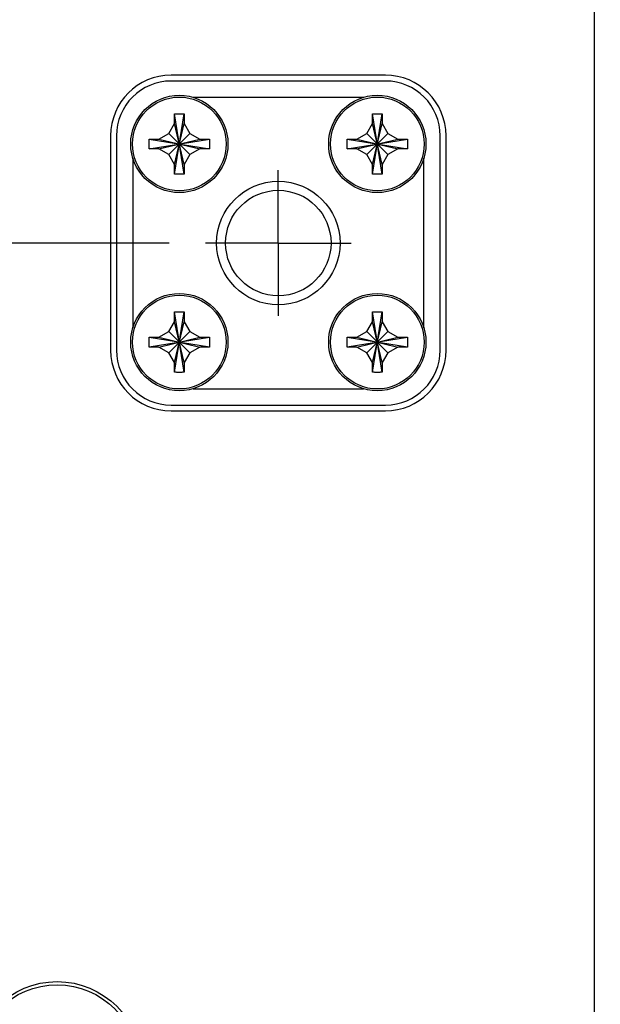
# Model space of a CAD drawing. Header units: inches. Extents: x 0.2 to 16.8, y 0.1 to 10.8.
# Tile 8 of 21: x 4.2 to 5.2, y 5.5 to 7.1. Entities that reach past the tile are written whole.
import ezdxf

# ---------------------------------------------------------------- set-up
doc = ezdxf.new("R2010")
doc.units = ezdxf.units.IN
doc.header["$LTSCALE"] = 0.935
doc.header["$MEASUREMENT"] = 0
doc.linetypes.add('CENTER', pattern=[0.6, 0.375, -0.075, 0.075, -0.075])
doc.layers.get('0').update_dxf_attribs({"linetype": 'CONTINUOUS'})
doc.layers.add('DEFAULT_1', color=7, linetype='CENTER')
doc.layers.add('DIMENSIONS', color=7, linetype='CONTINUOUS')
doc.styles.get("Standard").update_dxf_attribs({"font": 'txt', "width": 0.8})
doc.dimstyles.new('DIMSTYLE_1', dxfattribs={"dimtxt": 0.125, "dimasz": 0.18, "dimexe": 0.18, "dimexo": 0.0625, "dimgap": 0.09, "dimtad": 0, "dimtih": 1, "dimtoh": 1, "dimdec": 3, "dimzin": 4, "dimdsep": 46, "dimtxsty": 'STANDARD', "dimblk": '_FILLED', "dimblk1": '_FILLED', "dimblk2": '_FILLED', "dimcen": 0.09, "dimadec": 0, "dimazin": 0, "dimtp": 0.01, "dimtm": 0.01, "dimtfac": 1, "dimtdec": 3, "dimtofl": 0, "dimtmove": 0, "dimatfit": 3, "dimldrblk": '_FILLED', "dimfxl": 1, "dimtolj": 1, "dimtzin": 4, "dimarcsym": 0})

# ---------------------------------------------------------------- blocks, each defined once
blk = doc.blocks.new('*D7')
at = {"layer": 'DIMENSIONS', "color": 2, "linetype": 'CONTINUOUS'}
blk.add_line((4.6247, 4.2003), (4.6247, 2.2517), dxfattribs=at)
at = {"layer": 'DIMENSIONS', "color": 2, "linetype": 'CONTINUOUS', "width": 0.8}
for s, p in [(']', (4.6872, 2.0892)), ('39.14', (4.6872, 1.5892)), ('[', (4.6872, 1.4892)), ('1.541', (4.6872, 0.8642)), ('2X ', (4.6872, 0.5642))]:
    blk.add_text(s, height=0.125, rotation=90, dxfattribs=at).set_placement(p)
blk = doc.blocks.new('_FILLED')
at = {"color": 0, "linetype": 'BYBLOCK'}
blk.add_solid([(0, 0), (-1, 0.1736), (-1, -0.1736)], dxfattribs=at)
blk = doc.blocks.new('*D8')
at = {"layer": 'DIMENSIONS', "color": 2, "linetype": 'CONTINUOUS'}
for p, q in [((5.709, 8.5374), (5.709, 8.7692)), ((5.5387, 8.3974), (5.709, 8.5374)), ((5.5387, 6.9768), (5.5387, 8.3974))]:
    blk.add_line(p, q, dxfattribs=at)
at = {"layer": 'DIMENSIONS', "color": 2, "linetype": 'CONTINUOUS', "width": 0.8}
for s, p in [(']', (5.7715, 10.3567)), ('62.36', (5.7715, 9.8567)), ('[', (5.7715, 9.7567)), ('2.455', (5.7715, 9.1317)), ('3X ', (5.7715, 8.8317))]:
    blk.add_text(s, height=0.125, rotation=90, dxfattribs=at).set_placement(p)
blk = doc.blocks.new('*D9')
at = {"layer": 'DIMENSIONS', "color": 2, "linetype": 'CONTINUOUS'}
blk.add_line((5.7597, 4.5856), (5.7597, 2.2517), dxfattribs=at)
at = {"layer": 'DIMENSIONS', "color": 2, "linetype": 'CONTINUOUS', "width": 0.8}
for s, p in [(']', (5.8222, 2.0892)), ('67.97', (5.8222, 1.5892)), ('[', (5.8222, 1.4892)), ('2.676', (5.8222, 0.8642))]:
    blk.add_text(s, height=0.125, rotation=90, dxfattribs=at).set_placement(p)
blk = doc.blocks.new('*D10')
at = {"layer": 'DIMENSIONS', "color": 2, "linetype": 'CONTINUOUS'}
blk.add_line((5.5297, 4.0816), (5.5297, 2.2517), dxfattribs=at)
at = {"layer": 'DIMENSIONS', "color": 2, "linetype": 'CONTINUOUS', "width": 0.8}
for s, p in [(']', (5.5922, 2.0892)), ('62.13', (5.5922, 1.5892)), ('[', (5.5922, 1.4892)), ('2.446', (5.5922, 0.8642))]:
    blk.add_text(s, height=0.125, rotation=90, dxfattribs=at).set_placement(p)
blk = doc.blocks.new('*D11')
at = {"layer": 'DIMENSIONS', "color": 2, "linetype": 'CONTINUOUS'}
for p, q in [((5.4177, 4.5856), (5.4177, 2.6106)), ((5.4177, 2.6106), (5.2044, 2.3865)), ((5.2044, 2.3865), (5.2044, 2.2517))]:
    blk.add_line(p, q, dxfattribs=at)
at = {"layer": 'DIMENSIONS', "color": 2, "linetype": 'CONTINUOUS', "width": 0.8}
for s, p in [(']', (5.2669, 2.0892)), ('59.28', (5.2669, 1.5892)), ('[', (5.2669, 1.4892)), ('2.334', (5.2669, 0.8642))]:
    blk.add_text(s, height=0.125, rotation=90, dxfattribs=at).set_placement(p)
blk = doc.blocks.new('*D17')
at = {"layer": 'DIMENSIONS', "color": 2, "linetype": 'CONTINUOUS'}
blk.add_line((4.4371, 6.7567), (2.1022, 6.7567), dxfattribs=at)
at = {"layer": 'DIMENSIONS', "color": 2, "linetype": 'CONTINUOUS', "width": 0.8}
for s, p in [('[', (1.3397, 6.6942)), (']', (1.9397, 6.6942)), ('1.206', (0.7147, 6.6942)), ('30.64', (1.4397, 6.6942)), ('-', (0.6147, 6.6942))]:
    blk.add_text(s, height=0.125, dxfattribs=at).set_placement(p)
blk = doc.blocks.new('*D18')
at = {"layer": 'DIMENSIONS', "color": 2, "linetype": 'CONTINUOUS'}
blk.add_line((4.4371, 4.3879), (2.1022, 4.3879), dxfattribs=at)
at = {"layer": 'DIMENSIONS', "color": 2, "linetype": 'CONTINUOUS', "width": 0.8}
for s, p in [('3.575', (0.7147, 4.3254)), ('[', (1.3397, 4.3254)), ('90.81', (1.4397, 4.3254)), (']', (1.9397, 4.3254)), ('-', (0.6147, 4.3254))]:
    blk.add_text(s, height=0.125, dxfattribs=at).set_placement(p)
blk = doc.blocks.new('*D20')
at = {"layer": 'DIMENSIONS', "color": 2, "linetype": 'CONTINUOUS'}
blk.add_line((5.7263, 6.7892), (6.6732, 6.7892), dxfattribs=at)
at = {"layer": 'DIMENSIONS', "color": 2, "linetype": 'CONTINUOUS', "width": 0.8}
for s, p in [('[', (7.4607, 6.7267)), (']', (8.0607, 6.7267)), ('1.174', (6.8357, 6.7267)), ('29.82', (7.5607, 6.7267)), ('-', (6.7357, 6.7267))]:
    blk.add_text(s, height=0.125, dxfattribs=at).set_placement(p)
blk = doc.blocks.new('*D21')
at = {"layer": 'DIMENSIONS', "color": 2, "linetype": 'CONTINUOUS'}
blk.add_line((5.7263, 6.0242), (6.6732, 6.0242), dxfattribs=at)
at = {"layer": 'DIMENSIONS', "color": 2, "linetype": 'CONTINUOUS', "width": 0.8}
for s, p in [('1.939', (6.8357, 5.9617)), ('[', (7.4607, 5.9617)), ('49.25', (7.5607, 5.9617)), (']', (8.0607, 5.9617)), ('-', (6.7357, 5.9617))]:
    blk.add_text(s, height=0.125, dxfattribs=at).set_placement(p)
blk = doc.blocks.new('*D22')
at = {"layer": 'DIMENSIONS', "color": 2, "linetype": 'CONTINUOUS'}
blk.add_line((5.7263, 5.2592), (6.6732, 5.2592), dxfattribs=at)
at = {"layer": 'DIMENSIONS', "color": 2, "linetype": 'CONTINUOUS', "width": 0.8}
for s, p in [('2.704', (6.8357, 5.1967)), ('[', (7.4607, 5.1967)), ('68.68', (7.5607, 5.1967)), (']', (8.0607, 5.1967)), ('-', (6.7357, 5.1967))]:
    blk.add_text(s, height=0.125, dxfattribs=at).set_placement(p)
blk = doc.blocks.new('*D23')
at = {"layer": 'DIMENSIONS', "color": 2, "linetype": 'CONTINUOUS'}
blk.add_line((5.9473, 4.7732), (6.6732, 4.7732), dxfattribs=at)
at = {"layer": 'DIMENSIONS', "color": 2, "linetype": 'CONTINUOUS', "width": 0.8}
for s, p in [('2X -', (6.7357, 4.7107)), ('3.190', (7.1357, 4.7107)), ('[', (7.7607, 4.7107)), ('81.03', (7.8607, 4.7107)), (']', (8.3607, 4.7107))]:
    blk.add_text(s, height=0.125, dxfattribs=at).set_placement(p)
blk = doc.blocks.new('*D24')
at = {"layer": 'DIMENSIONS', "color": 2, "linetype": 'CONTINUOUS'}
blk.add_line((5.7173, 4.2692), (6.6732, 4.2692), dxfattribs=at)
at = {"layer": 'DIMENSIONS', "color": 2, "linetype": 'CONTINUOUS', "width": 0.8}
for s, p in [('3.694', (6.8357, 4.2067)), ('[', (7.4607, 4.2067)), ('93.83', (7.5607, 4.2067)), (']', (8.0607, 4.2067)), ('-', (6.7357, 4.2067))]:
    blk.add_text(s, height=0.125, dxfattribs=at).set_placement(p)

msp = doc.modelspace()

# ---------------------------------------------------------------- linework, layer by layer
at = {"color": 7, "linetype": 'CONTINUOUS'}
for p, q in [((5.1677, 3.0462), (5.1677, 8.0512)), ((4.8087, 7.0447), (4.4407, 7.0447)), ((4.8087, 7.0347), (4.4407, 7.0347)), ((4.7708, 7.0067), (4.4786, 7.0067)), ((4.4462, 6.8749), (4.4632, 6.9786)), ((4.4632, 6.8749), (4.4462, 6.9786)), ((4.4462, 6.9617), (4.4462, 6.978)), ((4.4632, 6.978), (4.4632, 6.9617)), ((4.7862, 6.8749), (4.8032, 6.9786)), ((4.8032, 6.8749), (4.7862, 6.9786)), ((4.7862, 6.9617), (4.7862, 6.978)), ((4.8032, 6.978), (4.8032, 6.9617)), ((4.4365, 6.9449), (4.4462, 6.9617)), ((4.4462, 6.8917), (4.4632, 6.9617)), ((4.4632, 6.8917), (4.4462, 6.9617)), ((4.4632, 6.9617), (4.4729, 6.9449)), ((4.7765, 6.9449), (4.7862, 6.9617)), ((4.7862, 6.8917), (4.8032, 6.9617)), ((4.8032, 6.8917), (4.7862, 6.9617)), ((4.8032, 6.9617), (4.8129, 6.9449)), ((4.3367, 6.9407), (4.3367, 6.5727)), ((4.3467, 6.9407), (4.3467, 6.5727)), ((4.4029, 6.9183), (4.5065, 6.9352)), ((4.4029, 6.9352), (4.5065, 6.9183)), ((4.4034, 6.9352), (4.4197, 6.9352)), ((4.4197, 6.9352), (4.4365, 6.9449)), ((4.4197, 6.9182), (4.4897, 6.9352)), ((4.4197, 6.9352), (4.4897, 6.9182)), ((4.4365, 6.9085), (4.4729, 6.9449)), ((4.4729, 6.9085), (4.4365, 6.9449)), ((4.4729, 6.9449), (4.4897, 6.9352)), ((4.4897, 6.9352), (4.506, 6.9352)), ((4.7429, 6.9183), (4.8465, 6.9352)), ((4.7429, 6.9352), (4.8465, 6.9183)), ((4.7434, 6.9352), (4.7597, 6.9352)), ((4.7597, 6.9352), (4.7765, 6.9449)), ((4.7597, 6.9182), (4.8297, 6.9352)), ((4.7597, 6.9352), (4.8297, 6.9182)), ((4.7765, 6.9085), (4.8129, 6.9449)), ((4.8129, 6.9085), (4.7765, 6.9449)), ((4.8129, 6.9449), (4.8297, 6.9352)), ((4.8297, 6.9352), (4.846, 6.9352)), ((4.9027, 6.5727), (4.9027, 6.9407)), ((4.9127, 6.5727), (4.9127, 6.9407)), ((4.4197, 6.9182), (4.4034, 6.9182)), ((4.4365, 6.9085), (4.4197, 6.9182)), ((4.4897, 6.9182), (4.4729, 6.9085)), ((4.506, 6.9182), (4.4897, 6.9182)), ((4.7597, 6.9182), (4.7434, 6.9182)), ((4.7765, 6.9085), (4.7597, 6.9182)), ((4.8297, 6.9182), (4.8129, 6.9085)), ((4.846, 6.9182), (4.8297, 6.9182)), ((4.3747, 6.9028), (4.3747, 6.6107)), ((4.4462, 6.8917), (4.4365, 6.9085)), ((4.4729, 6.9085), (4.4632, 6.8917)), ((4.7862, 6.8917), (4.7765, 6.9085)), ((4.8129, 6.9085), (4.8032, 6.8917)), ((4.8747, 6.6107), (4.8747, 6.9028)), ((4.4462, 6.8754), (4.4462, 6.8917)), ((4.4632, 6.8917), (4.4632, 6.8754)), ((4.7862, 6.8754), (4.7862, 6.8917)), ((4.8032, 6.8917), (4.8032, 6.8754)), ((4.4462, 6.5349), (4.4632, 6.6386)), ((4.4632, 6.5349), (4.4462, 6.6386)), ((4.4462, 6.6217), (4.4462, 6.638)), ((4.4632, 6.638), (4.4632, 6.6217)), ((4.7862, 6.5349), (4.8032, 6.6386)), ((4.8032, 6.5349), (4.7862, 6.6386)), ((4.7862, 6.6217), (4.7862, 6.638)), ((4.8032, 6.638), (4.8032, 6.6217)), ((4.4365, 6.6049), (4.4462, 6.6217)), ((4.4462, 6.5517), (4.4632, 6.6217)), ((4.4632, 6.5517), (4.4462, 6.6217)), ((4.4632, 6.6217), (4.4729, 6.6049)), ((4.7765, 6.6049), (4.7862, 6.6217)), ((4.7862, 6.5517), (4.8032, 6.6217)), ((4.8032, 6.5517), (4.7862, 6.6217)), ((4.8032, 6.6217), (4.8129, 6.6049)), ((4.4029, 6.5783), (4.5065, 6.5952)), ((4.4029, 6.5952), (4.5065, 6.5783)), ((4.4034, 6.5952), (4.4197, 6.5952)), ((4.4197, 6.5952), (4.4365, 6.6049)), ((4.4197, 6.5782), (4.4897, 6.5952)), ((4.4197, 6.5952), (4.4897, 6.5782)), ((4.4365, 6.5685), (4.4729, 6.6049)), ((4.4729, 6.5685), (4.4365, 6.6049)), ((4.4729, 6.6049), (4.4897, 6.5952)), ((4.4897, 6.5952), (4.506, 6.5952)), ((4.7429, 6.5783), (4.8465, 6.5952)), ((4.7429, 6.5952), (4.8465, 6.5783)), ((4.7434, 6.5952), (4.7597, 6.5952)), ((4.7597, 6.5952), (4.7765, 6.6049)), ((4.7597, 6.5782), (4.8297, 6.5952)), ((4.7597, 6.5952), (4.8297, 6.5782)), ((4.7765, 6.5685), (4.8129, 6.6049)), ((4.8129, 6.5685), (4.7765, 6.6049)), ((4.8129, 6.6049), (4.8297, 6.5952)), ((4.8297, 6.5952), (4.846, 6.5952)), ((4.4197, 6.5782), (4.4034, 6.5782)), ((4.4365, 6.5685), (4.4197, 6.5782)), ((4.4897, 6.5782), (4.4729, 6.5685)), ((4.506, 6.5782), (4.4897, 6.5782)), ((4.7597, 6.5782), (4.7434, 6.5782)), ((4.7765, 6.5685), (4.7597, 6.5782)), ((4.8297, 6.5782), (4.8129, 6.5685)), ((4.846, 6.5782), (4.8297, 6.5782)), ((4.4462, 6.5517), (4.4365, 6.5685)), ((4.4729, 6.5685), (4.4632, 6.5517)), ((4.7862, 6.5517), (4.7765, 6.5685)), ((4.8129, 6.5685), (4.8032, 6.5517)), ((4.4462, 6.5354), (4.4462, 6.5517)), ((4.4632, 6.5517), (4.4632, 6.5354)), ((4.7862, 6.5354), (4.7862, 6.5517)), ((4.8032, 6.5517), (4.8032, 6.5354)), ((4.4786, 6.5067), (4.7708, 6.5067)), ((4.4407, 6.4787), (4.8087, 6.4787)), ((4.4407, 6.4687), (4.8087, 6.4687))]:
    msp.add_line(p, q, dxfattribs=at)
for centre, radius in [((4.4547, 6.9267), 0.0835), ((4.7947, 6.9267), 0.0835), ((4.6247, 6.7567), 0.106), ((4.6247, 6.7567), 0.0905), ((4.4547, 6.5867), 0.0835), ((4.7947, 6.5867), 0.0835), ((4.2447, 5.3442), 0.145), ((4.2447, 5.3442), 0.1395)]:
    msp.add_circle(centre, radius, dxfattribs=at)
at = {"color": 9, "linetype": 'CONTINUOUS'}
for centre in [(4.4547, 6.9267), (4.7947, 6.9267), (4.4547, 6.5867), (4.7947, 6.5867)]:
    msp.add_circle(centre, 0.0805, dxfattribs=at)
at = {"color": 7, "linetype": 'CONTINUOUS'}
for centre, radius, start, end in [((4.4407, 6.9407), 0.104, 90, 180), ((4.4407, 6.9407), 0.094, 90, 180), ((4.8087, 6.9407), 0.104, 0, 90), ((4.8087, 6.9407), 0.094, 0, 90), ((4.4407, 6.5727), 0.104, 180, 270), ((4.4407, 6.5727), 0.094, 180, 270), ((4.8087, 6.5727), 0.094, 270, 360), ((4.8087, 6.5727), 0.104, 270, 360)]:
    msp.add_arc(centre, radius, start, end, dxfattribs=at)
for points, knots in [([(4.4462, 6.9786), (4.4469, 6.9786), (4.4484, 6.9786), (4.4505, 6.9787), (4.4526, 6.9787), (4.454, 6.9787), (4.4547, 6.9787)], [0, 0, 0, 0, 0.249734, 0.499682, 0.749796, 1, 1, 1, 1]), ([(4.4462, 6.978), (4.4462, 6.9781), (4.4462, 6.9782), (4.4462, 6.9784), (4.4462, 6.9785), (4.4462, 6.9786)], [0, 0, 0, 0, 0.333624, 0.666957, 1, 1, 1, 1]), ([(4.4547, 6.9787), (4.4554, 6.9787), (4.4568, 6.9787), (4.459, 6.9787), (4.4611, 6.9786), (4.4625, 6.9786), (4.4632, 6.9786)], [0, 0, 0, 0, 0.250204, 0.500318, 0.750266, 1, 1, 1, 1]), ([(4.4632, 6.9786), (4.4632, 6.9785), (4.4632, 6.9784), (4.4632, 6.9782), (4.4632, 6.9781), (4.4632, 6.978)], [0, 0, 0, 0, 0.333043, 0.666376, 1, 1, 1, 1]), ([(4.7862, 6.9786), (4.7869, 6.9786), (4.7884, 6.9786), (4.7905, 6.9787), (4.7926, 6.9787), (4.794, 6.9787), (4.7947, 6.9787)], [0, 0, 0, 0, 0.249734, 0.499682, 0.749796, 1, 1, 1, 1]), ([(4.7862, 6.978), (4.7862, 6.9781), (4.7862, 6.9782), (4.7862, 6.9784), (4.7862, 6.9785), (4.7862, 6.9786)], [0, 0, 0, 0, 0.333624, 0.666957, 1, 1, 1, 1]), ([(4.7947, 6.9787), (4.7954, 6.9787), (4.7968, 6.9787), (4.799, 6.9787), (4.8011, 6.9786), (4.8025, 6.9786), (4.8032, 6.9786)], [0, 0, 0, 0, 0.250204, 0.500318, 0.750266, 1, 1, 1, 1]), ([(4.8032, 6.9786), (4.8032, 6.9785), (4.8032, 6.9784), (4.8032, 6.9782), (4.8032, 6.9781), (4.8032, 6.978)], [0, 0, 0, 0, 0.333043, 0.666376, 1, 1, 1, 1]), ([(4.4029, 6.9183), (4.4029, 6.9191), (4.4028, 6.9207), (4.4027, 6.9231), (4.4027, 6.9255), (4.4027, 6.9279), (4.4027, 6.9304), (4.4028, 6.9328), (4.4029, 6.9344), (4.4029, 6.9352)], [0, 0, 0, 0, 0.142718, 0.285568, 0.428512, 0.571488, 0.714432, 0.857282, 1, 1, 1, 1]), ([(4.4029, 6.9352), (4.4029, 6.9352), (4.4031, 6.9352), (4.4032, 6.9352), (4.4034, 6.9352), (4.4034, 6.9352)], [0, 0, 0, 0, 0.333043, 0.666376, 1, 1, 1, 1]), ([(4.506, 6.9352), (4.5061, 6.9352), (4.5062, 6.9352), (4.5064, 6.9352), (4.5065, 6.9352), (4.5065, 6.9352)], [0, 0, 0, 0, 0.333624, 0.666957, 1, 1, 1, 1]), ([(4.5065, 6.9352), (4.5066, 6.9344), (4.5066, 6.9328), (4.5067, 6.9304), (4.5067, 6.9279), (4.5067, 6.9255), (4.5067, 6.9231), (4.5066, 6.9207), (4.5066, 6.9191), (4.5065, 6.9183)], [0, 0, 0, 0, 0.142718, 0.285568, 0.428512, 0.571488, 0.714432, 0.857282, 1, 1, 1, 1]), ([(4.7429, 6.9183), (4.7429, 6.9191), (4.7428, 6.9207), (4.7427, 6.9231), (4.7427, 6.9255), (4.7427, 6.9279), (4.7427, 6.9304), (4.7428, 6.9328), (4.7429, 6.9344), (4.7429, 6.9352)], [0, 0, 0, 0, 0.142718, 0.285568, 0.428512, 0.571488, 0.714432, 0.857282, 1, 1, 1, 1]), ([(4.7429, 6.9352), (4.7429, 6.9352), (4.7431, 6.9352), (4.7432, 6.9352), (4.7434, 6.9352), (4.7434, 6.9352)], [0, 0, 0, 0, 0.333043, 0.666376, 1, 1, 1, 1]), ([(4.846, 6.9352), (4.8461, 6.9352), (4.8462, 6.9352), (4.8464, 6.9352), (4.8465, 6.9352), (4.8465, 6.9352)], [0, 0, 0, 0, 0.333624, 0.666957, 1, 1, 1, 1]), ([(4.8465, 6.9352), (4.8466, 6.9344), (4.8466, 6.9328), (4.8467, 6.9304), (4.8467, 6.9279), (4.8467, 6.9255), (4.8467, 6.9231), (4.8466, 6.9207), (4.8466, 6.9191), (4.8465, 6.9183)], [0, 0, 0, 0, 0.142718, 0.285568, 0.428512, 0.571488, 0.714432, 0.857282, 1, 1, 1, 1]), ([(4.4034, 6.9182), (4.4034, 6.9182), (4.4032, 6.9182), (4.4031, 6.9182), (4.4029, 6.9183), (4.4029, 6.9183)], [0, 0, 0, 0, 0.333624, 0.666957, 1, 1, 1, 1]), ([(4.5065, 6.9183), (4.5065, 6.9183), (4.5064, 6.9182), (4.5062, 6.9182), (4.5061, 6.9182), (4.506, 6.9182)], [0, 0, 0, 0, 0.333043, 0.666376, 1, 1, 1, 1]), ([(4.7434, 6.9182), (4.7434, 6.9182), (4.7432, 6.9182), (4.7431, 6.9182), (4.7429, 6.9183), (4.7429, 6.9183)], [0, 0, 0, 0, 0.333624, 0.666957, 1, 1, 1, 1]), ([(4.8465, 6.9183), (4.8465, 6.9183), (4.8464, 6.9182), (4.8462, 6.9182), (4.8461, 6.9182), (4.846, 6.9182)], [0, 0, 0, 0, 0.333043, 0.666376, 1, 1, 1, 1]), ([(4.4462, 6.8749), (4.4462, 6.875), (4.4462, 6.8751), (4.4462, 6.8753), (4.4462, 6.8754), (4.4462, 6.8754)], [0, 0, 0, 0, 0.333043, 0.666376, 1, 1, 1, 1]), ([(4.4547, 6.8747), (4.454, 6.8747), (4.4526, 6.8747), (4.4505, 6.8748), (4.4484, 6.8748), (4.4469, 6.8749), (4.4462, 6.8749)], [0, 0, 0, 0, 0.250204, 0.500318, 0.750266, 1, 1, 1, 1]), ([(4.4632, 6.8749), (4.4625, 6.8749), (4.4611, 6.8748), (4.459, 6.8748), (4.4568, 6.8747), (4.4554, 6.8747), (4.4547, 6.8747)], [0, 0, 0, 0, 0.249734, 0.499682, 0.749796, 1, 1, 1, 1]), ([(4.4632, 6.8754), (4.4632, 6.8754), (4.4632, 6.8753), (4.4632, 6.8751), (4.4632, 6.875), (4.4632, 6.8749)], [0, 0, 0, 0, 0.333624, 0.666957, 1, 1, 1, 1]), ([(4.7862, 6.8749), (4.7862, 6.875), (4.7862, 6.8751), (4.7862, 6.8753), (4.7862, 6.8754), (4.7862, 6.8754)], [0, 0, 0, 0, 0.333043, 0.666376, 1, 1, 1, 1]), ([(4.7947, 6.8747), (4.794, 6.8747), (4.7926, 6.8747), (4.7905, 6.8748), (4.7884, 6.8748), (4.7869, 6.8749), (4.7862, 6.8749)], [0, 0, 0, 0, 0.250204, 0.500318, 0.750266, 1, 1, 1, 1]), ([(4.8032, 6.8749), (4.8025, 6.8749), (4.8011, 6.8748), (4.799, 6.8748), (4.7968, 6.8747), (4.7954, 6.8747), (4.7947, 6.8747)], [0, 0, 0, 0, 0.249734, 0.499682, 0.749796, 1, 1, 1, 1]), ([(4.8032, 6.8754), (4.8032, 6.8754), (4.8032, 6.8753), (4.8032, 6.8751), (4.8032, 6.875), (4.8032, 6.8749)], [0, 0, 0, 0, 0.333624, 0.666957, 1, 1, 1, 1]), ([(4.4462, 6.6386), (4.4469, 6.6386), (4.4484, 6.6386), (4.4505, 6.6387), (4.4526, 6.6387), (4.454, 6.6387), (4.4547, 6.6387)], [0, 0, 0, 0, 0.249734, 0.499682, 0.749796, 1, 1, 1, 1]), ([(4.4462, 6.638), (4.4462, 6.6381), (4.4462, 6.6382), (4.4462, 6.6384), (4.4462, 6.6385), (4.4462, 6.6386)], [0, 0, 0, 0, 0.333624, 0.666957, 1, 1, 1, 1]), ([(4.4547, 6.6387), (4.4554, 6.6387), (4.4568, 6.6387), (4.459, 6.6387), (4.4611, 6.6386), (4.4625, 6.6386), (4.4632, 6.6386)], [0, 0, 0, 0, 0.250204, 0.500318, 0.750266, 1, 1, 1, 1]), ([(4.4632, 6.6386), (4.4632, 6.6385), (4.4632, 6.6384), (4.4632, 6.6382), (4.4632, 6.6381), (4.4632, 6.638)], [0, 0, 0, 0, 0.333043, 0.666376, 1, 1, 1, 1]), ([(4.7862, 6.6386), (4.7869, 6.6386), (4.7884, 6.6386), (4.7905, 6.6387), (4.7926, 6.6387), (4.794, 6.6387), (4.7947, 6.6387)], [0, 0, 0, 0, 0.249734, 0.499682, 0.749796, 1, 1, 1, 1]), ([(4.7862, 6.638), (4.7862, 6.6381), (4.7862, 6.6382), (4.7862, 6.6384), (4.7862, 6.6385), (4.7862, 6.6386)], [0, 0, 0, 0, 0.333624, 0.666957, 1, 1, 1, 1]), ([(4.7947, 6.6387), (4.7954, 6.6387), (4.7968, 6.6387), (4.799, 6.6387), (4.8011, 6.6386), (4.8025, 6.6386), (4.8032, 6.6386)], [0, 0, 0, 0, 0.250204, 0.500318, 0.750266, 1, 1, 1, 1]), ([(4.8032, 6.6386), (4.8032, 6.6385), (4.8032, 6.6384), (4.8032, 6.6382), (4.8032, 6.6381), (4.8032, 6.638)], [0, 0, 0, 0, 0.333043, 0.666376, 1, 1, 1, 1]), ([(4.4029, 6.5783), (4.4029, 6.5791), (4.4028, 6.5807), (4.4027, 6.5831), (4.4027, 6.5855), (4.4027, 6.5879), (4.4027, 6.5904), (4.4028, 6.5928), (4.4029, 6.5944), (4.4029, 6.5952)], [0, 0, 0, 0, 0.142718, 0.285568, 0.428512, 0.571488, 0.714432, 0.857282, 1, 1, 1, 1]), ([(4.4029, 6.5952), (4.4029, 6.5952), (4.4031, 6.5952), (4.4032, 6.5952), (4.4034, 6.5952), (4.4034, 6.5952)], [0, 0, 0, 0, 0.333043, 0.666376, 1, 1, 1, 1]), ([(4.506, 6.5952), (4.5061, 6.5952), (4.5062, 6.5952), (4.5064, 6.5952), (4.5065, 6.5952), (4.5065, 6.5952)], [0, 0, 0, 0, 0.333624, 0.666957, 1, 1, 1, 1]), ([(4.5065, 6.5952), (4.5066, 6.5944), (4.5066, 6.5928), (4.5067, 6.5904), (4.5067, 6.5879), (4.5067, 6.5855), (4.5067, 6.5831), (4.5066, 6.5807), (4.5066, 6.5791), (4.5065, 6.5783)], [0, 0, 0, 0, 0.142718, 0.285568, 0.428512, 0.571488, 0.714432, 0.857282, 1, 1, 1, 1]), ([(4.7429, 6.5783), (4.7429, 6.5791), (4.7428, 6.5807), (4.7427, 6.5831), (4.7427, 6.5855), (4.7427, 6.5879), (4.7427, 6.5904), (4.7428, 6.5928), (4.7429, 6.5944), (4.7429, 6.5952)], [0, 0, 0, 0, 0.142718, 0.285568, 0.428512, 0.571488, 0.714432, 0.857282, 1, 1, 1, 1]), ([(4.7429, 6.5952), (4.7429, 6.5952), (4.7431, 6.5952), (4.7432, 6.5952), (4.7434, 6.5952), (4.7434, 6.5952)], [0, 0, 0, 0, 0.333043, 0.666376, 1, 1, 1, 1]), ([(4.846, 6.5952), (4.8461, 6.5952), (4.8462, 6.5952), (4.8464, 6.5952), (4.8465, 6.5952), (4.8465, 6.5952)], [0, 0, 0, 0, 0.333624, 0.666957, 1, 1, 1, 1]), ([(4.8465, 6.5952), (4.8466, 6.5944), (4.8466, 6.5928), (4.8467, 6.5904), (4.8467, 6.5879), (4.8467, 6.5855), (4.8467, 6.5831), (4.8466, 6.5807), (4.8466, 6.5791), (4.8465, 6.5783)], [0, 0, 0, 0, 0.142718, 0.285568, 0.428512, 0.571488, 0.714432, 0.857282, 1, 1, 1, 1]), ([(4.4034, 6.5782), (4.4034, 6.5782), (4.4032, 6.5782), (4.4031, 6.5782), (4.4029, 6.5783), (4.4029, 6.5783)], [0, 0, 0, 0, 0.333624, 0.666957, 1, 1, 1, 1]), ([(4.5065, 6.5783), (4.5065, 6.5783), (4.5064, 6.5782), (4.5062, 6.5782), (4.5061, 6.5782), (4.506, 6.5782)], [0, 0, 0, 0, 0.333043, 0.666376, 1, 1, 1, 1]), ([(4.7434, 6.5782), (4.7434, 6.5782), (4.7432, 6.5782), (4.7431, 6.5782), (4.7429, 6.5783), (4.7429, 6.5783)], [0, 0, 0, 0, 0.333624, 0.666957, 1, 1, 1, 1]), ([(4.8465, 6.5783), (4.8465, 6.5783), (4.8464, 6.5782), (4.8462, 6.5782), (4.8461, 6.5782), (4.846, 6.5782)], [0, 0, 0, 0, 0.333043, 0.666376, 1, 1, 1, 1]), ([(4.4462, 6.5349), (4.4462, 6.535), (4.4462, 6.5351), (4.4462, 6.5353), (4.4462, 6.5354), (4.4462, 6.5354)], [0, 0, 0, 0, 0.333043, 0.666376, 1, 1, 1, 1]), ([(4.4547, 6.5347), (4.454, 6.5347), (4.4526, 6.5347), (4.4505, 6.5348), (4.4484, 6.5348), (4.4469, 6.5349), (4.4462, 6.5349)], [0, 0, 0, 0, 0.250204, 0.500318, 0.750266, 1, 1, 1, 1]), ([(4.4632, 6.5349), (4.4625, 6.5349), (4.4611, 6.5348), (4.459, 6.5348), (4.4568, 6.5347), (4.4554, 6.5347), (4.4547, 6.5347)], [0, 0, 0, 0, 0.249734, 0.499682, 0.749796, 1, 1, 1, 1]), ([(4.4632, 6.5354), (4.4632, 6.5354), (4.4632, 6.5353), (4.4632, 6.5351), (4.4632, 6.535), (4.4632, 6.5349)], [0, 0, 0, 0, 0.333624, 0.666957, 1, 1, 1, 1]), ([(4.7862, 6.5349), (4.7862, 6.535), (4.7862, 6.5351), (4.7862, 6.5353), (4.7862, 6.5354), (4.7862, 6.5354)], [0, 0, 0, 0, 0.333043, 0.666376, 1, 1, 1, 1]), ([(4.7947, 6.5347), (4.794, 6.5347), (4.7926, 6.5347), (4.7905, 6.5348), (4.7884, 6.5348), (4.7869, 6.5349), (4.7862, 6.5349)], [0, 0, 0, 0, 0.250204, 0.500318, 0.750266, 1, 1, 1, 1]), ([(4.8032, 6.5349), (4.8025, 6.5349), (4.8011, 6.5348), (4.799, 6.5348), (4.7968, 6.5347), (4.7954, 6.5347), (4.7947, 6.5347)], [0, 0, 0, 0, 0.249734, 0.499682, 0.749796, 1, 1, 1, 1]), ([(4.8032, 6.5354), (4.8032, 6.5354), (4.8032, 6.5353), (4.8032, 6.5351), (4.8032, 6.535), (4.8032, 6.5349)], [0, 0, 0, 0, 0.333624, 0.666957, 1, 1, 1, 1])]:
    msp.add_open_spline(points, degree=3, knots=knots, dxfattribs=at)
at = {"layer": 'DEFAULT_1', "color": 7, "linetype": 'CENTER'}
for q in [(4.6247, 6.8818), (4.4996, 6.7567), (4.6247, 6.6316), (4.7498, 6.7567)]:
    msp.add_line((4.6247, 6.7567), q, dxfattribs=at)

# ---------------------------------------------------------------- dimensions: what is measured, and where the dimension line sits
at = {"layer": 'DIMENSIONS', "color": 2, "linetype": 'CONTINUOUS'}
for feature_location, offset, dtype, origin, text, picture, middle in [((5.5387144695, 6.9767969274), (0.1702861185, 1.7924), 0, (3.0837144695, 8.0882969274), '3X <>', '*D8', (5.709000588, 9.6441969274)), ((4.43711, 6.75673), (-2.3349, 0), 0, (2.95861, 7.9632), '-<>', '*D17', (1.32721, 6.75673)), ((4.4371, 4.3879), (-2.3349, 0), 0, (2.9586, 7.9632), '-<>', '*D18', (1.3272, 4.3879)), ((4.6247, 4.2003), (0, -1.9486), 1, (3.0837, 7.9632), '2X <>', '*D7', (4.6247, 1.3767)), ((5.7263, 6.7892), (0.9469, 0), 0, (3.0837, 7.9632), '-<>', '*D20', (7.4482, 6.7892)), ((5.7263, 6.0242), (0.9469, 0), 0, (3.0837, 7.9632), '-<>', '*D21', (7.4482, 6.0242)), ((5.7263, 5.2592), (0.9469, 0), 0, (3.0837, 7.9632), '-<>', '*D22', (7.4482, 5.2592)), ((5.9473, 4.7732), (0.7259, 0), 0, (3.0837, 7.9632), '2X -<>', '*D23', (7.5982, 4.7732)), ((5.7173, 4.2692), (0.9559, 0), 0, (3.0837, 7.9632), '-<>', '*D24', (7.4482, 4.2692))]:
    dim = msp.add_ordinate_dim(feature_location=feature_location, offset=offset, dtype=dtype, origin=origin, text=text, dimstyle='DIMSTYLE_1', dxfattribs=at)
    dim.commit()
    dim.dimension.update_dxf_attribs({"geometry": picture, "text_midpoint": middle})
for feature_location, offset, dtype, picture, middle in [((5.7597, 4.5856), (0, -2.3339), 1, '*D9', (5.7597, 1.5267)), ((5.5297, 4.0816), (0, -1.8299), 1, '*D10', (5.5297, 1.5267)), ((5.4177, 4.5856), (-0.2134, -2.3339), 0, '*D11', (5.2044, 1.5267))]:
    dim = msp.add_ordinate_dim(feature_location=feature_location, offset=offset, dtype=dtype, origin=(3.0837, 7.9632), dimstyle='DIMSTYLE_1', dxfattribs=at)
    dim.commit()
    dim.dimension.update_dxf_attribs({"geometry": picture, "text_midpoint": middle})

doc.saveas('drawing.dxf')
